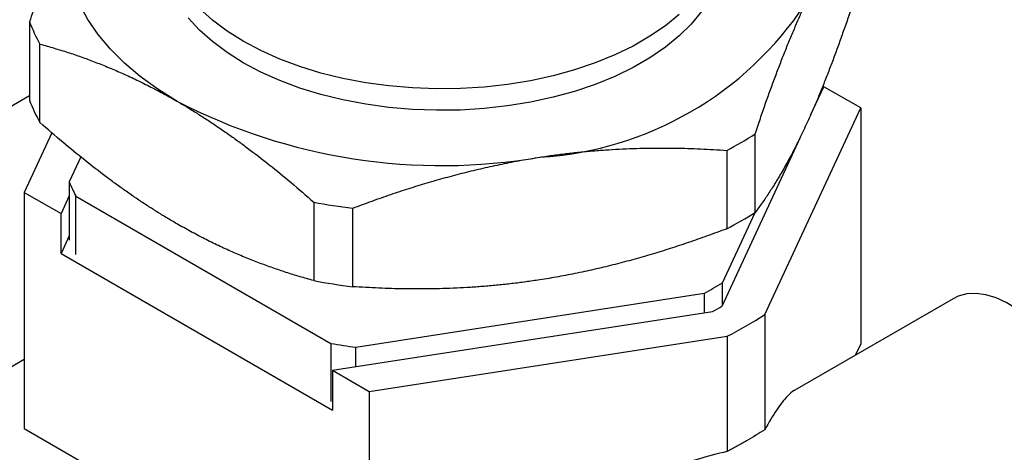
# Model space of a CAD drawing. Header units: millimetres. Extents: x 6 to 273, y 6 to 210.
# Tile 12 of 14: x 226 to 252, y 164 to 176. Entities that reach past the tile are written whole.
import ezdxf

# ---------------------------------------------------------------- set-up
doc = ezdxf.new("R2010")
doc.units = ezdxf.units.MM

msp = doc.modelspace()

# ---------------------------------------------------------------- linework, layer by layer
for p, q in [((225.974, 175.917), (225.974, 173.83)), ((226.252, 173.231), (226.252, 175.319)), ((246.767, 173.425), (247.121, 174.187)), ((248.101, 173.622), (247.121, 174.187)), ((225.974, 173.941), (220.37, 170.706)), ((245.547, 168.12), (248.101, 173.622)), ((248.101, 173.622), (248.101, 167.334)), ((226.57, 172.959), (225.833, 171.373)), ((244.409, 168.345), (246.498, 172.845)), ((245.292, 170.841), (245.292, 172.929)), ((244.533, 172.491), (244.533, 170.403)), ((227.339, 172.319), (227.031, 171.655)), ((227.031, 171.655), (227.031, 170.104)), ((225.833, 171.373), (225.833, 165.085)), ((225.833, 171.373), (226.813, 170.807)), ((227.031, 171.277), (226.813, 170.807)), ((227.209, 171.273), (233.997, 167.354)), ((227.209, 169.721), (227.209, 171.273)), ((233.54, 171.111), (233.54, 169.024)), ((234.577, 168.863), (234.577, 170.951)), ((226.813, 169.745), (226.813, 170.807)), ((244.418, 168.966), (245.287, 170.838)), ((227.031, 170.215), (226.813, 169.745)), ((226.813, 169.745), (234.039, 165.574)), ((244.418, 168.364), (244.418, 168.966)), ((234.66, 167.251), (243.933, 168.686)), ((243.933, 168.686), (243.933, 168.166)), ((250.564, 168.543), (246.346, 166.108)), ((234.039, 166.636), (244.16, 168.201)), ((245.547, 168.12), (245.547, 165.054)), ((235.019, 166.07), (244.549, 167.544)), ((244.549, 167.544), (244.549, 164.478)), ((233.997, 167.354), (233.997, 165.802)), ((234.66, 166.732), (234.66, 167.251)), ((247.965, 167.042), (248.101, 167.334)), ((223.37, 165.51), (225.833, 166.932)), ((234.039, 166.636), (235.019, 166.07)), ((234.039, 166.636), (234.039, 165.574)), ((235.019, 166.07), (235.019, 159.783)), ((225.833, 165.085), (229.244, 163.117))]:
    msp.add_line(p, q)
at = {"flags": 128}
for points in [[(229.896, 173.804), (229.387, 174.121), (228.921, 174.458), (228.5, 174.815), (228.126, 175.189), (227.801, 175.578), (227.528, 175.98), (227.308, 176.392), (227.141, 176.813), (227.03, 177.24), (226.974, 177.67), (226.974, 178.102), (227.03, 178.533), (227.141, 178.96), (227.308, 179.38)], [(243.865, 176.187), (243.591, 175.855), (243.269, 175.538), (242.901, 175.238), (242.491, 174.957), (242.04, 174.698), (241.554, 174.461), (241.034, 174.248), (240.485, 174.062), (239.91, 173.904), (239.315, 173.774), (238.702, 173.674), (238.077, 173.604), (237.444, 173.565), (236.808, 173.558), (236.172, 173.581), (235.543, 173.635), (234.924, 173.72), (234.319, 173.836), (233.733, 173.98), (233.171, 174.152), (232.636, 174.351), (232.133, 174.576), (231.664, 174.825), (231.233, 175.095), (230.844, 175.386), (230.498, 175.695), (230.2, 176.02)], [(243.269, 176.11), (242.901, 175.81), (242.491, 175.529), (242.04, 175.269), (241.554, 175.032), (241.034, 174.82), (240.485, 174.634), (239.91, 174.476), (239.315, 174.346), (238.702, 174.246), (238.077, 174.176), (237.444, 174.137), (236.808, 174.129), (236.172, 174.153), (235.543, 174.207), (234.924, 174.292), (234.319, 174.407), (233.733, 174.551), (233.171, 174.724), (232.636, 174.923), (232.133, 175.148), (231.664, 175.396), (231.233, 175.667), (230.844, 175.958), (230.498, 176.267)], [(254.185, 164.72), (254.166, 165.057), (254.11, 165.411), (254.017, 165.773), (253.889, 166.139), (253.729, 166.502), (253.538, 166.854), (253.322, 167.19), (253.083, 167.504), (252.826, 167.79), (252.555, 168.044), (252.276, 168.259), (251.993, 168.434), (251.711, 168.564), (251.435, 168.647), (251.171, 168.682), (250.922, 168.668), (250.694, 168.606), (250.564, 168.543)]]:
    msp.add_lwpolyline(points, dxfattribs=at)
for centre, radius, start, end in [((239.008, 181.423), 9.129, 273.4335, 326.5611), ((230.212, 177.521), 4.531, 200.7235, 209.0734), ((230.212, 175.433), 4.531, 200.7235, 209.0734), ((236.945, 187.405), 15.318, 242.6027, 279.8113), ((239.616, 181.886), 10.604, 297.6293, 302.3653), ((230.84, 173.191), 4.107, 201.9546, 207.8424), ((236.838, 188.999), 18.189, 259.5546, 262.8593), ((239.616, 179.798), 10.604, 297.6293, 302.3653), ((236.838, 186.911), 18.189, 259.5546, 262.8593), ((239.37, 177.15), 9.616, 298.328, 301.6667), ((239.406, 176.723), 9.758, 299.1542, 300.8404), ((239.661, 177.164), 10.79, 296.9362, 303.0584), ((236.85, 183.6), 16.495, 260.0421, 262.3718)]:
    msp.add_arc(centre, radius, start, end)
for points, knots in [([(227.308, 179.38), (227.275, 179.309), (227.208, 179.165), (227.11, 178.941), (227.011, 178.712), (226.913, 178.477), (226.814, 178.234), (226.715, 177.985), (226.618, 177.73), (226.492, 177.397), (226.341, 176.979), (226.159, 176.462), (226.036, 176.102), (225.974, 175.917)], [0, 0, 0, 0, 0.073434, 0.146759, 0.219334, 0.292366, 0.365791, 0.43938, 0.512879, 0.586009, 0.721513, 0.857436, 1, 1, 1, 1]), ([(247.96, 176.589), (247.914, 176.452), (247.823, 176.183), (247.687, 175.796), (247.556, 175.429), (247.428, 175.074), (247.298, 174.727), (247.165, 174.385), (247.032, 174.051), (246.897, 173.728), (246.761, 173.418), (246.671, 173.223), (246.626, 173.126)], [0, 0, 0, 0, 0.106232, 0.207478, 0.30571, 0.40284, 0.5007, 0.600258, 0.700745, 0.801354, 0.901335, 1, 1, 1, 1]), ([(245.292, 172.929), (245.338, 173.067), (245.428, 173.336), (245.56, 173.723), (245.691, 174.09), (245.823, 174.444), (245.955, 174.791), (246.088, 175.133), (246.224, 175.466), (246.36, 175.789), (246.493, 176.1), (246.582, 176.295), (246.626, 176.392)], [0, 0, 0, 0, 0.106232, 0.207478, 0.30571, 0.40284, 0.5007, 0.600258, 0.700745, 0.801354, 0.901335, 1, 1, 1, 1]), ([(226.252, 175.319), (226.378, 175.284), (226.624, 175.216), (226.99, 175.104), (227.346, 174.984), (227.698, 174.853), (228.055, 174.712), (228.418, 174.557), (228.787, 174.387), (229.158, 174.204), (229.528, 174.012), (229.774, 173.873), (229.896, 173.804)], [0, 0, 0, 0, 0.105732, 0.206447, 0.304207, 0.401013, 0.498779, 0.598513, 0.699369, 0.800449, 0.900916, 1, 1, 1, 1]), ([(229.896, 173.804), (229.986, 173.752), (230.165, 173.647), (230.435, 173.48), (230.704, 173.306), (230.974, 173.127), (231.243, 172.941), (231.511, 172.751), (231.883, 172.477), (232.36, 172.112), (232.948, 171.631), (233.339, 171.287), (233.54, 171.111)], [0, 0, 0, 0, 0.0730253, 0.1460997, 0.2194088, 0.2927953, 0.3660829, 0.4390756, 0.5115588, 0.6708795, 0.8308255, 1, 1, 1, 1]), ([(229.896, 170.538), (229.806, 170.591), (229.626, 170.696), (229.356, 170.862), (229.086, 171.035), (228.816, 171.215), (228.547, 171.4), (228.28, 171.591), (227.909, 171.865), (227.436, 172.233), (226.847, 172.714), (226.454, 173.056), (226.252, 173.231)], [0, 0, 0, 0, 0.073025, 0.1461, 0.219409, 0.292795, 0.366083, 0.439076, 0.511559, 0.670879, 0.830826, 1, 1, 1, 1]), ([(246.626, 173.126), (246.593, 173.055), (246.527, 172.914), (246.428, 172.712), (246.33, 172.517), (246.232, 172.329), (246.134, 172.147), (246.035, 171.972), (245.936, 171.803), (245.811, 171.595), (245.657, 171.356), (245.474, 171.088), (245.354, 170.925), (245.292, 170.841)], [0, 0, 0, 0, 0.0734339, 0.146759, 0.2193338, 0.2923658, 0.3657913, 0.4393804, 0.5128789, 0.5860094, 0.7215134, 0.8574361, 1, 1, 1, 1]), ([(239.555, 172.31), (239.679, 172.329), (239.925, 172.365), (240.294, 172.412), (240.661, 172.451), (241.028, 172.484), (241.396, 172.51), (241.764, 172.53), (242.131, 172.545), (242.599, 172.554), (243.168, 172.555), (243.848, 172.535), (244.301, 172.506), (244.533, 172.491)], [0, 0, 0, 0, 0.073434, 0.146759, 0.219334, 0.292366, 0.365791, 0.43938, 0.512879, 0.586009, 0.721513, 0.857436, 1, 1, 1, 1]), ([(234.577, 170.951), (234.75, 171.016), (235.087, 171.142), (235.587, 171.319), (236.075, 171.48), (236.56, 171.628), (237.05, 171.768), (237.546, 171.9), (238.049, 172.02), (238.554, 172.13), (239.056, 172.229), (239.389, 172.283), (239.555, 172.31)], [0, 0, 0, 0, 0.106232, 0.207478, 0.30571, 0.40284, 0.5007, 0.600258, 0.700745, 0.801354, 0.901335, 1, 1, 1, 1]), ([(233.54, 169.024), (233.415, 169.059), (233.169, 169.127), (232.806, 169.241), (232.45, 169.361), (232.095, 169.49), (231.737, 169.631), (231.372, 169.785), (231.002, 169.954), (230.631, 170.136), (230.263, 170.33), (230.018, 170.469), (229.896, 170.538)], [0, 0, 0, 0, 0.105732, 0.206447, 0.304207, 0.401013, 0.498779, 0.598513, 0.699369, 0.800449, 0.900916, 1, 1, 1, 1]), ([(244.533, 170.403), (244.361, 170.339), (244.023, 170.213), (243.522, 170.039), (243.034, 169.877), (242.55, 169.727), (242.061, 169.586), (241.565, 169.454), (241.062, 169.332), (240.558, 169.222), (240.055, 169.125), (239.721, 169.071), (239.555, 169.044)], [0, 0, 0, 0, 0.106232, 0.207478, 0.30571, 0.40284, 0.5007, 0.600258, 0.700745, 0.801354, 0.901335, 1, 1, 1, 1]), ([(239.555, 169.044), (239.432, 169.026), (239.185, 168.989), (238.817, 168.942), (238.449, 168.903), (238.083, 168.87), (237.715, 168.843), (237.347, 168.823), (236.98, 168.809), (236.512, 168.8), (235.942, 168.801), (235.262, 168.821), (234.809, 168.849), (234.577, 168.863)], [0, 0, 0, 0, 0.073434, 0.146759, 0.219334, 0.292366, 0.365791, 0.43938, 0.512879, 0.586009, 0.721513, 0.857436, 1, 1, 1, 1]), ([(246.348, 166.104), (246.34, 166.102), (246.279, 166.078), (246.119, 165.922), (245.86, 165.604), (245.654, 165.242), (245.547, 165.054)], [0, 0, 0, 0, 0.029529, 0.251515, 0.613313, 1, 1, 1, 1]), ([(244.549, 164.478), (244.282, 164.41), (243.757, 164.276), (242.996, 164.02), (242.293, 163.726), (241.815, 163.501), (241.588, 163.358), (241.561, 163.341)], [0, 0, 0, 0, 0.259401, 0.510297, 0.748551, 0.970479, 1, 1, 1, 1])]:
    msp.add_open_spline(points, degree=3, knots=knots)
msp.add_open_spline([(245.547, 165.054), (245.468, 165.005), (245.311, 164.905), (245.064, 164.76), (244.811, 164.617), (244.636, 164.524), (244.549, 164.478)], degree=3)

doc.saveas('drawing.dxf')
